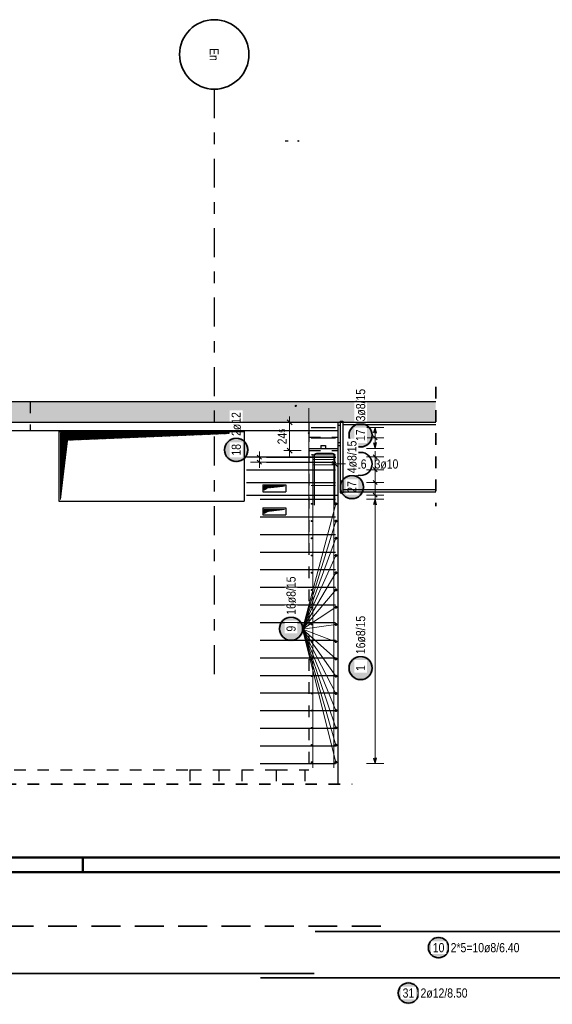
# Model space of a CAD drawing. Header units: millimetres. Extents: x -4.8 to 37.2, y -12 to 28.3.
# Tile 73 of 82: x 16.7 to 21.3, y 19.8 to 28.3. Entities that reach past the tile are written whole.
import ezdxf
from ezdxf.enums import TextEntityAlignment as Align

# ---------------------------------------------------------------- set-up
doc = ezdxf.new("R2010")
doc.units = ezdxf.units.MM
doc.linetypes.add('DASHDOTX2', pattern=[2, 1, -0.5, 0, -0.5])
doc.linetypes.add('HIDDEN', pattern=[0.375, 0.25, -0.125])
doc.layers.add('Achsen', color=7, linetype='Continuous', lineweight=20)
doc.layers.add('nplo Bewehrung', color=7, linetype='Continuous', lineweight=20)
doc.styles.add('Arial Narrow', font='ARIALN.TTF')
doc.dimstyles.new('Arch_Strakon_dimstyle', dxfattribs={"dimtxt": 5.625, "dimasz": 1, "dimexe": 1.25, "dimexo": 0.0625, "dimgap": 1, "dimtad": 0, "dimzin": 12, "dimdsep": 46, "dimtxsty": 'Arial Narrow', "dimblk": 'Arrowhead_Tick', "dimsah": 1, "dimcen": 0, "dimse1": 1, "dimse2": 1, "dimclrd": 6, "dimclrt": 3, "dimazin": 0, "dimtfac": 1, "dimtdec": 4, "dimtmove": 0, "dimatfit": 3, "dimldrblk": 'NONE', "dimfxl": 1, "dimtvp": 1, "dimtolj": 1, "dimtzin": 0, "dimlwd": 13, "dimarcsym": 2})
pattern_1 = [(45, (0, 0), (-0.00183847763, 0.00183847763), [])]

# ---------------------------------------------------------------- blocks, each defined once
blk = doc.blocks.new('Arrowhead_Tick')
at = {"color": 0, "linetype": 'Continuous', "lineweight": -2}
for p, q in [((0, 10), (0, -5)), ((-1, 0), (0, 0)), ((5, 0), (0, 0))]:
    blk.add_line(p, q, dxfattribs=at)
at = {"color": 2, "linetype": 'Continuous', "lineweight": 35}
blk.add_line((2.21, 2.21), (-2.21, -2.21), dxfattribs=at)
blk = doc.blocks.new('*D11')
at = {"color": 6, "linetype": 'Continuous', "lineweight": 13}
blk.add_line((19.0367, 24.5493), (19.0367, 24.7743), dxfattribs=at)
at = {"layer": 'Defpoints', "color": 0}
for p in [(19.0367, 24.7843), (20.2988, 24.7843), (19.2026, 24.5393)]:
    blk.add_point(p, dxfattribs=at)
at = {"color": 6, "lineweight": 13, "xscale": 0.01, "yscale": 0.01, "zscale": 0.01}
for p, rotation in [((19.0367, 24.7843), 90), ((19.0367, 24.5393), 270)]:
    blk.add_blockref('Arrowhead_Tick', p, dxfattribs=dict(at, rotation=rotation))
at = {"color": 2, "lineweight": -2, "insert": (18.9722, 24.6618), "char_height": 0.07875, "attachment_point": 5, "rotation": 90, "style": 'Arial Narrow'}
blk.add_mtext('\\A1;24{\\A1;\\H.6x;\\S5;}', dxfattribs=at)
blk = doc.blocks.new('_None')

msp = doc.modelspace()

# ---------------------------------------------------------------- hatches: boundary and pattern name
at = {"lineweight": 13, "true_color": 0xd7ffd7}
msp.add_hatch(color=254, dxfattribs=at).paths.add_polyline_path([(10.177676, 24.784258), (20.298838, 24.784258), (20.298838, 24.964258), (9.925312, 24.964258), (9.925312, 24.714258), (10.177676, 24.714258)])
at = {"lineweight": 25, "true_color": 0xffffff}
for points in [[(19.76, 24.671571), (19.759933, 24.67541), (19.759732, 24.679244), (19.759397, 24.683069), (19.758929, 24.68688), (19.758329, 24.690672), (19.757596, 24.694441), (19.756733, 24.698182), (19.755739, 24.701891), (19.754616, 24.705562), (19.753366, 24.709193), (19.75199, 24.712777), (19.75049, 24.716312), (19.748867, 24.719791), (19.747124, 24.723212), (19.745263, 24.726571), (19.743285, 24.729862), (19.741194, 24.733082), (19.738992, 24.736227), (19.736681, 24.739293), (19.734265, 24.742277), (19.731746, 24.745175), (19.729127, 24.747983), (19.726412, 24.750698), (19.723604, 24.753317), (19.720707, 24.755835), (19.717723, 24.758252), (19.714656, 24.760562), (19.711511, 24.762765), (19.708291, 24.764856), (19.705, 24.766833), (19.701642, 24.768695), (19.698221, 24.770438), (19.694741, 24.772061), (19.691207, 24.773561), (19.687622, 24.774937), (19.683992, 24.776187), (19.68032, 24.777309), (19.676611, 24.778303), (19.67287, 24.779167), (19.669101, 24.779899), (19.665309, 24.7805), (19.661498, 24.780968), (19.657673, 24.781303), (19.653839, 24.781504), (19.65, 24.781571), (19.646161, 24.781504), (19.642327, 24.781303), (19.638502, 24.780968), (19.634691, 24.7805), (19.630899, 24.779899), (19.62713, 24.779167), (19.623389, 24.778303), (19.61968, 24.777309), (19.616008, 24.776187), (19.612378, 24.774937), (19.608793, 24.773561), (19.605259, 24.772061), (19.601779, 24.770438), (19.598358, 24.768695), (19.595, 24.766833), (19.591709, 24.764856), (19.588489, 24.762765), (19.585344, 24.760562), (19.582277, 24.758252), (19.579293, 24.755835), (19.576396, 24.753317), (19.573588, 24.750698), (19.570873, 24.747983), (19.568254, 24.745175), (19.565735, 24.742277), (19.563319, 24.739293), (19.561008, 24.736227), (19.558806, 24.733082), (19.556715, 24.729862), (19.554737, 24.726571), (19.552876, 24.723212), (19.551133, 24.719791), (19.54951, 24.716312), (19.54801, 24.712777), (19.546634, 24.709193), (19.545384, 24.705562), (19.544261, 24.701891), (19.543267, 24.698182), (19.542404, 24.694441), (19.541671, 24.690672), (19.541071, 24.68688), (19.540603, 24.683069), (19.540268, 24.679244), (19.540067, 24.67541), (19.54, 24.671571), (19.540067, 24.667732), (19.540268, 24.663897), (19.540603, 24.660072), (19.541071, 24.656262), (19.541671, 24.652469), (19.542404, 24.6487), (19.543267, 24.644959), (19.544261, 24.64125), (19.545384, 24.637579), (19.546634, 24.633948), (19.54801, 24.630364), (19.54951, 24.62683), (19.551133, 24.62335), (19.552876, 24.619929), (19.554737, 24.616571), (19.556715, 24.613279), (19.558806, 24.610059), (19.561008, 24.606914), (19.563319, 24.603848), (19.565735, 24.600864), (19.568254, 24.597966), (19.570873, 24.595158), (19.573588, 24.592443), (19.576396, 24.589825), (19.579293, 24.587306), (19.582277, 24.584889), (19.585344, 24.582579), (19.588489, 24.580376), (19.591709, 24.578285), (19.595, 24.576308), (19.598358, 24.574446), (19.601779, 24.572703), (19.605259, 24.571081), (19.608793, 24.56958), (19.612378, 24.568204), (19.616008, 24.566954), (19.61968, 24.565832), (19.623389, 24.564838), (19.62713, 24.563974), (19.630899, 24.563242), (19.634691, 24.562641), (19.638502, 24.562173), (19.642327, 24.561839), (19.646161, 24.561638), (19.65, 24.561571), (19.653839, 24.561638), (19.657673, 24.561839), (19.661498, 24.562173), (19.665309, 24.562641), (19.669101, 24.563242), (19.67287, 24.563974), (19.676611, 24.564838), (19.68032, 24.565832), (19.683992, 24.566954), (19.687622, 24.568204), (19.691207, 24.56958), (19.694741, 24.571081), (19.698221, 24.572703), (19.701642, 24.574446), (19.705, 24.576308), (19.708291, 24.578285), (19.711511, 24.580376), (19.714656, 24.582579), (19.717723, 24.584889), (19.720707, 24.587306), (19.723604, 24.589825), (19.726412, 24.592443), (19.729127, 24.595158), (19.731746, 24.597966), (19.734265, 24.600864), (19.736681, 24.603848), (19.738992, 24.606914), (19.741194, 24.610059), (19.743285, 24.613279), (19.745263, 24.616571), (19.747124, 24.619929), (19.748867, 24.62335), (19.75049, 24.62683), (19.75199, 24.630364), (19.753366, 24.633948), (19.754616, 24.637579), (19.755739, 24.64125), (19.756733, 24.644959), (19.757596, 24.6487), (19.758329, 24.652469), (19.758929, 24.656262), (19.759397, 24.660072), (19.759732, 24.663897)], [(18.685, 24.545925), (18.684933, 24.549764), (18.684732, 24.553598), (18.684397, 24.557423), (18.683929, 24.561234), (18.683329, 24.565026), (18.682596, 24.568795), (18.681733, 24.572536), (18.680739, 24.576245), (18.679616, 24.579916), (18.678366, 24.583547), (18.67699, 24.587131), (18.67549, 24.590666), (18.673867, 24.594145), (18.672124, 24.597566), (18.670263, 24.600925), (18.668285, 24.604216), (18.666194, 24.607436), (18.663992, 24.610581), (18.661681, 24.613647), (18.659265, 24.616631), (18.656746, 24.619529), (18.654127, 24.622337), (18.651412, 24.625052), (18.648604, 24.627671), (18.645707, 24.63019), (18.642723, 24.632606), (18.639656, 24.634916), (18.636511, 24.637119), (18.633291, 24.63921), (18.63, 24.641187), (18.626642, 24.643049), (18.623221, 24.644792), (18.619741, 24.646415), (18.616207, 24.647915), (18.612622, 24.649291), (18.608992, 24.650541), (18.60532, 24.651663), (18.601611, 24.652657), (18.59787, 24.653521), (18.594101, 24.654253), (18.590309, 24.654854), (18.586498, 24.655322), (18.582673, 24.655657), (18.578839, 24.655858), (18.575, 24.655925), (18.571161, 24.655858), (18.567327, 24.655657), (18.563502, 24.655322), (18.559691, 24.654854), (18.555899, 24.654253), (18.55213, 24.653521), (18.548389, 24.652657), (18.54468, 24.651663), (18.541008, 24.650541), (18.537378, 24.649291), (18.533793, 24.647915), (18.530259, 24.646415), (18.526779, 24.644792), (18.523358, 24.643049), (18.52, 24.641187), (18.516709, 24.63921), (18.513489, 24.637119), (18.510344, 24.634916), (18.507277, 24.632606), (18.504293, 24.63019), (18.501396, 24.627671), (18.498588, 24.625052), (18.495873, 24.622337), (18.493254, 24.619529), (18.490735, 24.616631), (18.488319, 24.613647), (18.486008, 24.610581), (18.483806, 24.607436), (18.481715, 24.604216), (18.479737, 24.600925), (18.477876, 24.597566), (18.476133, 24.594145), (18.47451, 24.590666), (18.47301, 24.587131), (18.471634, 24.583547), (18.470384, 24.579916), (18.469261, 24.576245), (18.468267, 24.572536), (18.467404, 24.568795), (18.466671, 24.565026), (18.466071, 24.561234), (18.465603, 24.557423), (18.465268, 24.553598), (18.465067, 24.549764), (18.465, 24.545925), (18.465067, 24.542086), (18.465268, 24.538251), (18.465603, 24.534426), (18.466071, 24.530616), (18.466671, 24.526823), (18.467404, 24.523054), (18.468267, 24.519313), (18.469261, 24.515605), (18.470384, 24.511933), (18.471634, 24.508302), (18.47301, 24.504718), (18.47451, 24.501184), (18.476133, 24.497704), (18.477876, 24.494283), (18.479737, 24.490925), (18.481715, 24.487634), (18.483806, 24.484413), (18.486008, 24.481268), (18.488319, 24.478202), (18.490735, 24.475218), (18.493254, 24.47232), (18.495873, 24.469512), (18.498588, 24.466797), (18.501396, 24.464179), (18.504293, 24.46166), (18.507277, 24.459243), (18.510344, 24.456933), (18.513489, 24.45473), (18.516709, 24.452639), (18.52, 24.450662), (18.523358, 24.4488), (18.526779, 24.447057), (18.530259, 24.445435), (18.533793, 24.443934), (18.537378, 24.442558), (18.541008, 24.441308), (18.54468, 24.440186), (18.548389, 24.439192), (18.55213, 24.438328), (18.555899, 24.437596), (18.559691, 24.436995), (18.563502, 24.436527), (18.567327, 24.436193), (18.571161, 24.435992), (18.575, 24.435925), (18.578839, 24.435992), (18.582673, 24.436193), (18.586498, 24.436527), (18.590309, 24.436995), (18.594101, 24.437596), (18.59787, 24.438328), (18.601611, 24.439192), (18.60532, 24.440186), (18.608992, 24.441308), (18.612622, 24.442558), (18.616207, 24.443934), (18.619741, 24.445435), (18.623221, 24.447057), (18.626642, 24.4488), (18.63, 24.450662), (18.633291, 24.452639), (18.636511, 24.45473), (18.639656, 24.456933), (18.642723, 24.459243), (18.645707, 24.46166), (18.648604, 24.464179), (18.651412, 24.466797), (18.654127, 24.469512), (18.656746, 24.47232), (18.659265, 24.475218), (18.661681, 24.478202), (18.663992, 24.481268), (18.666194, 24.484413), (18.668285, 24.487634), (18.670263, 24.490925), (18.672124, 24.494283), (18.673867, 24.497704), (18.67549, 24.501184), (18.67699, 24.504718), (18.678366, 24.508302), (18.679616, 24.511933), (18.680739, 24.515605), (18.681733, 24.519313), (18.682596, 24.523054), (18.683329, 24.526823), (18.683929, 24.530616), (18.684397, 24.534426), (18.684732, 24.538251)], [(19.685, 24.224694), (19.684933, 24.228533), (19.684732, 24.232367), (19.684397, 24.236192), (19.683929, 24.240003), (19.683329, 24.243795), (19.682596, 24.247564), (19.681733, 24.251305), (19.680739, 24.255014), (19.679616, 24.258686), (19.678366, 24.262316), (19.67699, 24.2659), (19.67549, 24.269435), (19.673867, 24.272915), (19.672124, 24.276336), (19.670263, 24.279694), (19.668285, 24.282985), (19.666194, 24.286205), (19.663992, 24.28935), (19.661681, 24.292417), (19.659265, 24.2954), (19.656746, 24.298298), (19.654127, 24.301106), (19.651412, 24.303821), (19.648604, 24.30644), (19.645707, 24.308959), (19.642723, 24.311375), (19.639656, 24.313686), (19.636511, 24.315888), (19.633291, 24.317979), (19.63, 24.319957), (19.626642, 24.321818), (19.623221, 24.323561), (19.619741, 24.325184), (19.616207, 24.326684), (19.612622, 24.32806), (19.608992, 24.32931), (19.60532, 24.330433), (19.601611, 24.331426), (19.59787, 24.33229), (19.594101, 24.333023), (19.590309, 24.333623), (19.586498, 24.334091), (19.582673, 24.334426), (19.578839, 24.334627), (19.575, 24.334694), (19.571161, 24.334627), (19.567327, 24.334426), (19.563502, 24.334091), (19.559691, 24.333623), (19.555899, 24.333023), (19.55213, 24.33229), (19.548389, 24.331426), (19.54468, 24.330433), (19.541008, 24.32931), (19.537378, 24.32806), (19.533793, 24.326684), (19.530259, 24.325184), (19.526779, 24.323561), (19.523358, 24.321818), (19.52, 24.319957), (19.516709, 24.317979), (19.513489, 24.315888), (19.510344, 24.313686), (19.507277, 24.311375), (19.504293, 24.308959), (19.501396, 24.30644), (19.498588, 24.303821), (19.495873, 24.301106), (19.493254, 24.298298), (19.490735, 24.2954), (19.488319, 24.292417), (19.486008, 24.28935), (19.483806, 24.286205), (19.481715, 24.282985), (19.479737, 24.279694), (19.477876, 24.276336), (19.476133, 24.272915), (19.47451, 24.269435), (19.47301, 24.2659), (19.471634, 24.262316), (19.470384, 24.258686), (19.469261, 24.255014), (19.468267, 24.251305), (19.467404, 24.247564), (19.466671, 24.243795), (19.466071, 24.240003), (19.465603, 24.236192), (19.465268, 24.232367), (19.465067, 24.228533), (19.465, 24.224694), (19.465067, 24.220855), (19.465268, 24.217021), (19.465603, 24.213196), (19.466071, 24.209385), (19.466671, 24.205592), (19.467404, 24.201823), (19.468267, 24.198082), (19.469261, 24.194374), (19.470384, 24.190702), (19.471634, 24.187072), (19.47301, 24.183487), (19.47451, 24.179953), (19.476133, 24.176473), (19.477876, 24.173052), (19.479737, 24.169694), (19.481715, 24.166403), (19.483806, 24.163183), (19.486008, 24.160037), (19.488319, 24.156971), (19.490735, 24.153987), (19.493254, 24.151089), (19.495873, 24.148281), (19.498588, 24.145566), (19.501396, 24.142948), (19.504293, 24.140429), (19.507277, 24.138013), (19.510344, 24.135702), (19.513489, 24.1335), (19.516709, 24.131408), (19.52, 24.129431), (19.523358, 24.12757), (19.526779, 24.125826), (19.530259, 24.124204), (19.533793, 24.122704), (19.537378, 24.121328), (19.541008, 24.120078), (19.54468, 24.118955), (19.548389, 24.117961), (19.55213, 24.117098), (19.555899, 24.116365), (19.559691, 24.115764), (19.563502, 24.115296), (19.567327, 24.114962), (19.571161, 24.114761), (19.575, 24.114694), (19.578839, 24.114761), (19.582673, 24.114962), (19.586498, 24.115296), (19.590309, 24.115764), (19.594101, 24.116365), (19.59787, 24.117098), (19.601611, 24.117961), (19.60532, 24.118955), (19.608992, 24.120078), (19.612622, 24.121328), (19.616207, 24.122704), (19.619741, 24.124204), (19.623221, 24.125826), (19.626642, 24.12757), (19.63, 24.129431), (19.633291, 24.131408), (19.636511, 24.1335), (19.639656, 24.135702), (19.642723, 24.138013), (19.645707, 24.140429), (19.648604, 24.142948), (19.651412, 24.145566), (19.654127, 24.148281), (19.656746, 24.151089), (19.659265, 24.153987), (19.661681, 24.156971), (19.663992, 24.160037), (19.666194, 24.163183), (19.668285, 24.166403), (19.670263, 24.169694), (19.672124, 24.173052), (19.673867, 24.176473), (19.67549, 24.179953), (19.67699, 24.183487), (19.678366, 24.187072), (19.679616, 24.190702), (19.680739, 24.194374), (19.681733, 24.198082), (19.682596, 24.201823), (19.683329, 24.205592), (19.683929, 24.209385), (19.684397, 24.213196), (19.684732, 24.217021)], [(19.76, 22.662068), (19.759933, 22.665907), (19.759732, 22.669741), (19.759397, 22.673566), (19.758929, 22.677377), (19.758329, 22.681169), (19.757596, 22.684938), (19.756733, 22.688679), (19.755739, 22.692388), (19.754616, 22.69606), (19.753366, 22.69969), (19.75199, 22.703275), (19.75049, 22.706809), (19.748867, 22.710289), (19.747124, 22.71371), (19.745263, 22.717068), (19.743285, 22.720359), (19.741194, 22.723579), (19.738992, 22.726724), (19.736681, 22.729791), (19.734265, 22.732774), (19.731746, 22.735672), (19.729127, 22.73848), (19.726412, 22.741195), (19.723604, 22.743814), (19.720707, 22.746333), (19.717723, 22.748749), (19.714656, 22.75106), (19.711511, 22.753262), (19.708291, 22.755353), (19.705, 22.757331), (19.701642, 22.759192), (19.698221, 22.760935), (19.694741, 22.762558), (19.691207, 22.764058), (19.687622, 22.765434), (19.683992, 22.766684), (19.68032, 22.767807), (19.676611, 22.7688), (19.67287, 22.769664), (19.669101, 22.770397), (19.665309, 22.770997), (19.661498, 22.771465), (19.657673, 22.7718), (19.653839, 22.772001), (19.65, 22.772068), (19.646161, 22.772001), (19.642327, 22.7718), (19.638502, 22.771465), (19.634691, 22.770997), (19.630899, 22.770397), (19.62713, 22.769664), (19.623389, 22.7688), (19.61968, 22.767807), (19.616008, 22.766684), (19.612378, 22.765434), (19.608793, 22.764058), (19.605259, 22.762558), (19.601779, 22.760935), (19.598358, 22.759192), (19.595, 22.757331), (19.591709, 22.755353), (19.588489, 22.753262), (19.585344, 22.75106), (19.582277, 22.748749), (19.579293, 22.746333), (19.576396, 22.743814), (19.573588, 22.741195), (19.570873, 22.73848), (19.568254, 22.735672), (19.565735, 22.732774), (19.563319, 22.729791), (19.561008, 22.726724), (19.558806, 22.723579), (19.556715, 22.720359), (19.554737, 22.717068), (19.552876, 22.71371), (19.551133, 22.710289), (19.54951, 22.706809), (19.54801, 22.703275), (19.546634, 22.69969), (19.545384, 22.69606), (19.544261, 22.692388), (19.543267, 22.688679), (19.542404, 22.684938), (19.541671, 22.681169), (19.541071, 22.677377), (19.540603, 22.673566), (19.540268, 22.669741), (19.540067, 22.665907), (19.54, 22.662068), (19.540067, 22.658229), (19.540268, 22.654395), (19.540603, 22.65057), (19.541071, 22.646759), (19.541671, 22.642966), (19.542404, 22.639197), (19.543267, 22.635456), (19.544261, 22.631748), (19.545384, 22.628076), (19.546634, 22.624446), (19.54801, 22.620861), (19.54951, 22.617327), (19.551133, 22.613847), (19.552876, 22.610426), (19.554737, 22.607068), (19.556715, 22.603777), (19.558806, 22.600557), (19.561008, 22.597411), (19.563319, 22.594345), (19.565735, 22.591361), (19.568254, 22.588463), (19.570873, 22.585655), (19.573588, 22.58294), (19.576396, 22.580322), (19.579293, 22.577803), (19.582277, 22.575387), (19.585344, 22.573076), (19.588489, 22.570874), (19.591709, 22.568782), (19.595, 22.566805), (19.598358, 22.564944), (19.601779, 22.5632), (19.605259, 22.561578), (19.608793, 22.560078), (19.612378, 22.558702), (19.616008, 22.557452), (19.61968, 22.556329), (19.623389, 22.555335), (19.62713, 22.554472), (19.630899, 22.553739), (19.634691, 22.553138), (19.638502, 22.55267), (19.642327, 22.552336), (19.646161, 22.552135), (19.65, 22.552068), (19.653839, 22.552135), (19.657673, 22.552336), (19.661498, 22.55267), (19.665309, 22.553138), (19.669101, 22.553739), (19.67287, 22.554472), (19.676611, 22.555335), (19.68032, 22.556329), (19.683992, 22.557452), (19.687622, 22.558702), (19.691207, 22.560078), (19.694741, 22.561578), (19.698221, 22.5632), (19.701642, 22.564944), (19.705, 22.566805), (19.708291, 22.568782), (19.711511, 22.570874), (19.714656, 22.573076), (19.717723, 22.575387), (19.720707, 22.577803), (19.723604, 22.580322), (19.726412, 22.58294), (19.729127, 22.585655), (19.731746, 22.588463), (19.734265, 22.591361), (19.736681, 22.594345), (19.738992, 22.597411), (19.741194, 22.600557), (19.743285, 22.603777), (19.745263, 22.607068), (19.747124, 22.610426), (19.748867, 22.613847), (19.75049, 22.617327), (19.75199, 22.620861), (19.753366, 22.624446), (19.754616, 22.628076), (19.755739, 22.631748), (19.756733, 22.635456), (19.757596, 22.639197), (19.758329, 22.642966), (19.758929, 22.646759), (19.759397, 22.65057), (19.759732, 22.654395)], [(20.420737, 20.247751), (20.420677, 20.251154), (20.420499, 20.254552), (20.420202, 20.257943), (20.419788, 20.261321), (20.419255, 20.264682), (20.418606, 20.268023), (20.41784, 20.271339), (20.41696, 20.274626), (20.415965, 20.27788), (20.414857, 20.281098), (20.413637, 20.284275), (20.412307, 20.287408), (20.410869, 20.290492), (20.409324, 20.293525), (20.407674, 20.296501), (20.405921, 20.299418), (20.404068, 20.302272), (20.402116, 20.30506), (20.400068, 20.307778), (20.397926, 20.310423), (20.395693, 20.312991), (20.393372, 20.31548), (20.390966, 20.317887), (20.388477, 20.320208), (20.385908, 20.32244), (20.383264, 20.324582), (20.380546, 20.32663), (20.377758, 20.328582), (20.374904, 20.330436), (20.371987, 20.332189), (20.36901, 20.333839), (20.365978, 20.335384), (20.362893, 20.336822), (20.359761, 20.338152), (20.356583, 20.339371), (20.353366, 20.340479), (20.350111, 20.341474), (20.346824, 20.342355), (20.343508, 20.343121), (20.340167, 20.34377), (20.336806, 20.344302), (20.333428, 20.344717), (20.330038, 20.345014), (20.326639, 20.345192), (20.323237, 20.345251), (20.319834, 20.345192), (20.316435, 20.345014), (20.313045, 20.344717), (20.309667, 20.344302), (20.306306, 20.34377), (20.302965, 20.343121), (20.299649, 20.342355), (20.296362, 20.341474), (20.293107, 20.340479), (20.28989, 20.339371), (20.286712, 20.338152), (20.28358, 20.336822), (20.280495, 20.335384), (20.277463, 20.333839), (20.274487, 20.332189), (20.271569, 20.330436), (20.268715, 20.328582), (20.265927, 20.32663), (20.26321, 20.324582), (20.260565, 20.32244), (20.257996, 20.320208), (20.255507, 20.317887), (20.253101, 20.31548), (20.25078, 20.312991), (20.248547, 20.310423), (20.246405, 20.307778), (20.244357, 20.30506), (20.242405, 20.302272), (20.240552, 20.299418), (20.238799, 20.296501), (20.237149, 20.293525), (20.235604, 20.290492), (20.234166, 20.287408), (20.232836, 20.284275), (20.231616, 20.281098), (20.230509, 20.27788), (20.229514, 20.274626), (20.228633, 20.271339), (20.227867, 20.268023), (20.227218, 20.264682), (20.226685, 20.261321), (20.226271, 20.257943), (20.225974, 20.254552), (20.225796, 20.251154), (20.225737, 20.247751), (20.225796, 20.244348), (20.225974, 20.24095), (20.226271, 20.23756), (20.226685, 20.234182), (20.227218, 20.23082), (20.227867, 20.22748), (20.228633, 20.224164), (20.229514, 20.220876), (20.230509, 20.217622), (20.231616, 20.214404), (20.232836, 20.211227), (20.234166, 20.208094), (20.235604, 20.20501), (20.237149, 20.201978), (20.238799, 20.199001), (20.240552, 20.196084), (20.242405, 20.19323), (20.244357, 20.190442), (20.246405, 20.187724), (20.248547, 20.185079), (20.25078, 20.182511), (20.253101, 20.180022), (20.255507, 20.177616), (20.257996, 20.175295), (20.260565, 20.173062), (20.26321, 20.17092), (20.265927, 20.168872), (20.268715, 20.16692), (20.271569, 20.165066), (20.274487, 20.163314), (20.277463, 20.161664), (20.280495, 20.160119), (20.28358, 20.15868), (20.286712, 20.157351), (20.28989, 20.156131), (20.293107, 20.155023), (20.296362, 20.154028), (20.299649, 20.153147), (20.302965, 20.152382), (20.306306, 20.151732), (20.309667, 20.1512), (20.313045, 20.150785), (20.316435, 20.150489), (20.319834, 20.150311), (20.323237, 20.150251), (20.326639, 20.150311), (20.330038, 20.150489), (20.333428, 20.150785), (20.336806, 20.1512), (20.340167, 20.151732), (20.343508, 20.152382), (20.346824, 20.153147), (20.350111, 20.154028), (20.353366, 20.155023), (20.356583, 20.156131), (20.359761, 20.157351), (20.362893, 20.15868), (20.365978, 20.160119), (20.36901, 20.161664), (20.371987, 20.163314), (20.374904, 20.165066), (20.377758, 20.16692), (20.380546, 20.168872), (20.383264, 20.17092), (20.385908, 20.173062), (20.388477, 20.175295), (20.390966, 20.177616), (20.393372, 20.180022), (20.395693, 20.182511), (20.397926, 20.185079), (20.400068, 20.187724), (20.402116, 20.190442), (20.404068, 20.19323), (20.405921, 20.196084), (20.407674, 20.199001), (20.409324, 20.201978), (20.410869, 20.20501), (20.412307, 20.208094), (20.413637, 20.211227), (20.414857, 20.214404), (20.415965, 20.217622), (20.41696, 20.220876), (20.41784, 20.224164), (20.418606, 20.22748), (20.419255, 20.23082), (20.419788, 20.234182), (20.420202, 20.23756), (20.420499, 20.24095)], [(20.160296, 19.856124), (20.160237, 19.859527), (20.160059, 19.862926), (20.159762, 19.866316), (20.159347, 19.869694), (20.158815, 19.873055), (20.158166, 19.876396), (20.1574, 19.879712), (20.156519, 19.882999), (20.155524, 19.886254), (20.154416, 19.889471), (20.153197, 19.892648), (20.151867, 19.895781), (20.150429, 19.898866), (20.148884, 19.901898), (20.147234, 19.904874), (20.145481, 19.907791), (20.143627, 19.910646), (20.141675, 19.913433), (20.139627, 19.916151), (20.137486, 19.918796), (20.135253, 19.921365), (20.132932, 19.923854), (20.130525, 19.92626), (20.128037, 19.928581), (20.125468, 19.930814), (20.122823, 19.932955), (20.120105, 19.935004), (20.117318, 19.936956), (20.114463, 19.938809), (20.111546, 19.940562), (20.10857, 19.942212), (20.105537, 19.943757), (20.102453, 19.945195), (20.09932, 19.946525), (20.096143, 19.947744), (20.092925, 19.948852), (20.089671, 19.949847), (20.086384, 19.950728), (20.083068, 19.951494), (20.079727, 19.952143), (20.076366, 19.952675), (20.072988, 19.95309), (20.069598, 19.953387), (20.066199, 19.953565), (20.062796, 19.953624), (20.059394, 19.953565), (20.055995, 19.953387), (20.052605, 19.95309), (20.049227, 19.952675), (20.045866, 19.952143), (20.042525, 19.951494), (20.039209, 19.950728), (20.035922, 19.949847), (20.032667, 19.948852), (20.029449, 19.947744), (20.026272, 19.946525), (20.023139, 19.945195), (20.020055, 19.943757), (20.017023, 19.942212), (20.014046, 19.940562), (20.011129, 19.938809), (20.008275, 19.936956), (20.005487, 19.935004), (20.002769, 19.932955), (20.000125, 19.930814), (19.997556, 19.928581), (19.995067, 19.92626), (19.992661, 19.923854), (19.99034, 19.921365), (19.988107, 19.918796), (19.985965, 19.916151), (19.983917, 19.913433), (19.981965, 19.910646), (19.980112, 19.907791), (19.978359, 19.904874), (19.976709, 19.901898), (19.975164, 19.898866), (19.973726, 19.895781), (19.972396, 19.892648), (19.971176, 19.889471), (19.970068, 19.886254), (19.969073, 19.882999), (19.968192, 19.879712), (19.967427, 19.876396), (19.966778, 19.873055), (19.966245, 19.869694), (19.96583, 19.866316), (19.965534, 19.862926), (19.965356, 19.859527), (19.965296, 19.856124), (19.965356, 19.852722), (19.965534, 19.849323), (19.96583, 19.845933), (19.966245, 19.842555), (19.966778, 19.839194), (19.967427, 19.835853), (19.968192, 19.832537), (19.969073, 19.82925), (19.970068, 19.825995), (19.971176, 19.822777), (19.972396, 19.8196), (19.973726, 19.816468), (19.975164, 19.813383), (19.976709, 19.810351), (19.978359, 19.807374), (19.980112, 19.804457), (19.981965, 19.801603), (19.983917, 19.798815), (19.985965, 19.796097), (19.988107, 19.793453), (19.99034, 19.790884), (19.992661, 19.788395), (19.995067, 19.785989), (19.997556, 19.783668), (20.000125, 19.781435), (20.002769, 19.779293), (20.005487, 19.777245), (20.008275, 19.775293), (20.011129, 19.77344), (20.014046, 19.771687), (20.017023, 19.770037), (20.020055, 19.768492), (20.023139, 19.767054), (20.026272, 19.765724), (20.029449, 19.764504), (20.032667, 19.763396), (20.035922, 19.762401), (20.039209, 19.761521), (20.042525, 19.760755), (20.045866, 19.760106), (20.049227, 19.759573), (20.052605, 19.759158), (20.055995, 19.758862), (20.059394, 19.758684), (20.062796, 19.758624), (20.066199, 19.758684), (20.069598, 19.758862), (20.072988, 19.759158), (20.076366, 19.759573), (20.079727, 19.760106), (20.083068, 19.760755), (20.086384, 19.761521), (20.089671, 19.762401), (20.092925, 19.763396), (20.096143, 19.764504), (20.09932, 19.765724), (20.102453, 19.767054), (20.105537, 19.768492), (20.10857, 19.770037), (20.111546, 19.771687), (20.114463, 19.77344), (20.117318, 19.775293), (20.120105, 19.777245), (20.122823, 19.779293), (20.125468, 19.781435), (20.128037, 19.783668), (20.130525, 19.785989), (20.132932, 19.788395), (20.135253, 19.790884), (20.137486, 19.793453), (20.139627, 19.796097), (20.141675, 19.798815), (20.143627, 19.801603), (20.145481, 19.804457), (20.147234, 19.807374), (20.148884, 19.810351), (20.150429, 19.813383), (20.151867, 19.816468), (20.153197, 19.8196), (20.154416, 19.822777), (20.155524, 19.825995), (20.156519, 19.82925), (20.1574, 19.832537), (20.158166, 19.835853), (20.158815, 19.839194), (20.159347, 19.842555), (20.159762, 19.845933), (20.160059, 19.849323)]]:
    msp.add_hatch(color=7, dxfattribs=at).paths.add_polyline_path(points)
at = {"lineweight": 13}
h = msp.add_hatch(dxfattribs=at)
h.set_pattern_fill('Mau', color=6, scale=0.01, angle=45, style=0, pattern_type=2)
h.set_pattern_definition(pattern_1)
h.paths.add_polyline_path([(17.055422, 24.116758), (17.117922, 24.629258), (18.630422, 24.691758), (17.055422, 24.691758)])
h = msp.add_hatch(dxfattribs=at)
h.set_pattern_fill('Mau', color=6, scale=0.01, angle=45, style=0, pattern_type=2)
h.set_pattern_definition(pattern_1)
h.paths.add_polyline_path([(18.817524, 24.196758), (18.846124, 24.21717), (18.992524, 24.231758), (18.817524, 24.231758)])
h = msp.add_hatch(dxfattribs=at)
h.set_pattern_fill('Mau', color=6, scale=0.01, angle=45, style=0, pattern_type=2)
h.set_pattern_definition(pattern_1)
h.paths.add_polyline_path([(18.817524, 23.996758), (18.846124, 24.014331), (18.992524, 24.031758), (18.817524, 24.031758)])
at = {"lineweight": 50, "true_color": 0xffffff}
msp.add_hatch(color=7, dxfattribs=at).paths.add_polyline_path([(19.159047, 23.001672), (19.15898, 23.005511), (19.158779, 23.009346), (19.158444, 23.013171), (19.157976, 23.016982), (19.157376, 23.020774), (19.156643, 23.024543), (19.155779, 23.028284), (19.154786, 23.031993), (19.153663, 23.035664), (19.152413, 23.039295), (19.151037, 23.042879), (19.149537, 23.046414), (19.147914, 23.049893), (19.146171, 23.053314), (19.14431, 23.056672), (19.142332, 23.059964), (19.140241, 23.063184), (19.138039, 23.066329), (19.135728, 23.069395), (19.133312, 23.072379), (19.130793, 23.075277), (19.128174, 23.078085), (19.125459, 23.0808), (19.122651, 23.083418), (19.119754, 23.085937), (19.11677, 23.088354), (19.113703, 23.090664), (19.110558, 23.092867), (19.107338, 23.094958), (19.104047, 23.096935), (19.100689, 23.098797), (19.097268, 23.10054), (19.093788, 23.102162), (19.090254, 23.103663), (19.086669, 23.105039), (19.083039, 23.106289), (19.079367, 23.107411), (19.075658, 23.108405), (19.071917, 23.109269), (19.068148, 23.110001), (19.064356, 23.110602), (19.060545, 23.11107), (19.05672, 23.111405), (19.052886, 23.111605), (19.049047, 23.111672), (19.045208, 23.111605), (19.041374, 23.111405), (19.037549, 23.11107), (19.033738, 23.110602), (19.029946, 23.110001), (19.026177, 23.109269), (19.022435, 23.108405), (19.018727, 23.107411), (19.015055, 23.106289), (19.011425, 23.105039), (19.00784, 23.103663), (19.004306, 23.102162), (19.000826, 23.10054), (18.997405, 23.098797), (18.994047, 23.096935), (18.990756, 23.094958), (18.987536, 23.092867), (18.984391, 23.090664), (18.981324, 23.088354), (18.97834, 23.085937), (18.975443, 23.083418), (18.972634, 23.0808), (18.96992, 23.078085), (18.967301, 23.075277), (18.964782, 23.072379), (18.962366, 23.069395), (18.960055, 23.066329), (18.957853, 23.063184), (18.955762, 23.059964), (18.953784, 23.056672), (18.951923, 23.053314), (18.95018, 23.049893), (18.948557, 23.046414), (18.947057, 23.042879), (18.945681, 23.039295), (18.944431, 23.035664), (18.943308, 23.031993), (18.942314, 23.028284), (18.941451, 23.024543), (18.940718, 23.020774), (18.940117, 23.016982), (18.939649, 23.013171), (18.939315, 23.009346), (18.939114, 23.005511), (18.939047, 23.001672), (18.939114, 22.997834), (18.939315, 22.993999), (18.939649, 22.990174), (18.940117, 22.986363), (18.940718, 22.982571), (18.941451, 22.978802), (18.942314, 22.975061), (18.943308, 22.971352), (18.944431, 22.967681), (18.945681, 22.96405), (18.947057, 22.960466), (18.948557, 22.956931), (18.95018, 22.953452), (18.951923, 22.950031), (18.953784, 22.946672), (18.955762, 22.943381), (18.957853, 22.940161), (18.960055, 22.937016), (18.962366, 22.93395), (18.964782, 22.930966), (18.967301, 22.928068), (18.96992, 22.92526), (18.972634, 22.922545), (18.975443, 22.919927), (18.97834, 22.917408), (18.981324, 22.914991), (18.984391, 22.912681), (18.987536, 22.910478), (18.990756, 22.908387), (18.994047, 22.90641), (18.997405, 22.904548), (19.000826, 22.902805), (19.004306, 22.901182), (19.00784, 22.899682), (19.011425, 22.898306), (19.015055, 22.897056), (19.018727, 22.895934), (19.022435, 22.89494), (19.026177, 22.894076), (19.029946, 22.893344), (19.033738, 22.892743), (19.037549, 22.892275), (19.041374, 22.89194), (19.045208, 22.89174), (19.049047, 22.891672), (19.052886, 22.89174), (19.05672, 22.89194), (19.060545, 22.892275), (19.064356, 22.892743), (19.068148, 22.893344), (19.071917, 22.894076), (19.075658, 22.89494), (19.079367, 22.895934), (19.083039, 22.897056), (19.086669, 22.898306), (19.090254, 22.899682), (19.093788, 22.901182), (19.097268, 22.902805), (19.100689, 22.904548), (19.104047, 22.90641), (19.107338, 22.908387), (19.110558, 22.910478), (19.113703, 22.912681), (19.11677, 22.914991), (19.119754, 22.917408), (19.122651, 22.919927), (19.125459, 22.922545), (19.128174, 22.92526), (19.130793, 22.928068), (19.133312, 22.930966), (19.135728, 22.93395), (19.138039, 22.937016), (19.140241, 22.940161), (19.142332, 22.943381), (19.14431, 22.946672), (19.146171, 22.950031), (19.147914, 22.953452), (19.149537, 22.956931), (19.151037, 22.960466), (19.152413, 22.96405), (19.153663, 22.967681), (19.154786, 22.971352), (19.155779, 22.975061), (19.156643, 22.978802), (19.157376, 22.982571), (19.157976, 22.986363), (19.158444, 22.990174), (19.158779, 22.993999)])

# ---------------------------------------------------------------- linework, layer by layer
at = {"color": 1, "linetype": 'DASHDOTX2', "lineweight": 70, "ltscale": 0.25}
msp.add_line((19.010033, 27.21625), (19.010033, 27.208635), dxfattribs=at)
at = {"color": 2, "linetype": 'Continuous', "lineweight": 35}
for p, q in [((19.110033, 27.21625), (19.110033, 27.208635)), ((19.110033, 27.21625), (19.117647, 27.208635)), ((25.657631, 20.386224), (19.257631, 20.386224)), ((12.747617, 20.024685), (19.247617, 20.024685)), ((18.785814, 19.985832), (27.285814, 19.985832))]:
    msp.add_line(p, q, dxfattribs=at)
at = {"color": 2, "linetype": 'HIDDEN', "lineweight": 35, "ltscale": 0.25}
for p, q in [((20.298838, 25.089258), (20.298838, 24.059258)), ((9.372769, 21.659264), (19.577653, 21.659264))]:
    msp.add_line(p, q, dxfattribs=at)
at = {"color": 3, "linetype": 'HIDDEN', "lineweight": 25, "ltscale": 0.25}
for p, q in [((16.794979, 24.964258), (16.794979, 24.714258)), ((19.202552, 24.784258), (19.202552, 24.714258)), ((19.472552, 24.794258), (19.497552, 24.794258)), ((19.472552, 24.794258), (19.472552, 24.784258)), ((19.497552, 24.794258), (19.497552, 24.784258)), ((19.202552, 24.714258), (19.202552, 24.559258)), ((19.202552, 24.654258), (19.452552, 24.654258)), ((19.307552, 24.584258), (19.347552, 24.584258)), ((19.307552, 24.584258), (19.307552, 24.559258)), ((19.347552, 24.584258), (19.347552, 24.559258)), ((19.202552, 24.559258), (19.202552, 24.539258)), ((19.202552, 24.559258), (19.307552, 24.559258)), ((19.202552, 24.539258), (19.202552, 21.784258)), ((19.202552, 24.539258), (19.452552, 24.539258)), ((19.347552, 24.559258), (19.452552, 24.559258)), ((19.202552, 24.154258), (19.452552, 24.154258)), ((14.856645, 21.784264), (18.1741, 21.784264)), ((18.1741, 21.784264), (18.4241, 21.784264)), ((18.1741, 21.784264), (18.1741, 21.659264)), ((18.4241, 21.784264), (18.624101, 21.784264)), ((18.424101, 21.784264), (18.424101, 21.659264)), ((18.624101, 21.784264), (18.919056, 21.784264)), ((18.624101, 21.784264), (18.624101, 21.659264)), ((18.919056, 21.784264), (19.169056, 21.784264)), ((18.919056, 21.784264), (18.919056, 21.659264)), ((19.169056, 21.784264), (19.202552, 21.784264)), ((19.169056, 21.784264), (19.169056, 21.659264))]:
    msp.add_line(p, q, dxfattribs=at)
at = {"color": 3, "linetype": 'Continuous', "lineweight": 25}
for p, q in [((19.452552, 24.784258), (19.452552, 24.714258)), ((19.452552, 24.760258), (19.472552, 24.760258)), ((19.472552, 24.784258), (19.472552, 24.174258)), ((17.042922, 24.704258), (17.042922, 24.104258)), ((19.222552, 24.740258), (19.432552, 24.740258)), ((19.452552, 24.714258), (19.452552, 21.784258)), ((19.757322, 24.666936), (19.792678, 24.63158)), ((19.775, 24.740258), (19.761603, 24.690258)), ((19.788397, 24.690258), (19.775, 24.740258)), ((19.222552, 24.649258), (19.432552, 24.649258)), ((19.452552, 24.608258), (19.472552, 24.608258)), ((19.452552, 24.584258), (19.472552, 24.584258)), ((19.761603, 24.608258), (19.775, 24.558258)), ((19.775, 24.558258), (19.788397, 24.608258)), ((18.662922, 24.485258), (19.432552, 24.485258)), ((18.757322, 24.500936), (18.792678, 24.46558)), ((19.222552, 24.558258), (19.432552, 24.558258)), ((19.247552, 24.494258), (19.247552, 24.069258)), ((19.407552, 24.514258), (19.267552, 24.514258)), ((19.427552, 24.069258), (19.427552, 24.494258)), ((19.757322, 24.502936), (19.792678, 24.46758)), ((18.757322, 24.457942), (18.792678, 24.422587)), ((18.836965, 24.483258), (19.436965, 24.483258)), ((18.836965, 24.440264), (19.436965, 24.440264)), ((19.405455, 24.446403), (19.449649, 24.402209)), ((18.662922, 24.374916), (19.432552, 24.374916)), ((19.757322, 24.392593), (19.792678, 24.357238)), ((18.662922, 24.264573), (19.432552, 24.264573)), ((18.805024, 24.244258), (19.005024, 24.244258)), ((18.805024, 24.244258), (18.805024, 24.184258)), ((19.005024, 24.244258), (19.005024, 24.184258)), ((19.757322, 24.282251), (19.792678, 24.246896)), ((18.662922, 24.154231), (19.432552, 24.154231)), ((18.805024, 24.184258), (19.005024, 24.184258)), ((19.757322, 24.171909), (19.792678, 24.136553)), ((17.042922, 24.104258), (18.642922, 24.104258)), ((18.782552, 24.120257), (19.432552, 24.120257)), ((19.775, 24.120257), (19.761603, 24.070257)), ((19.788397, 24.070257), (19.775, 24.120257)), ((18.805024, 24.044258), (19.005024, 24.044258)), ((18.805024, 24.044258), (18.805024, 23.984258)), ((18.805024, 23.984258), (19.005024, 23.984258)), ((19.005024, 24.044258), (19.005024, 23.984258)), ((18.782552, 23.968124), (19.432552, 23.968124)), ((18.782552, 23.815991), (19.432552, 23.815991)), ((18.782552, 23.663858), (19.432552, 23.663858)), ((18.782552, 23.511725), (19.432552, 23.511725)), ((18.782552, 23.359592), (19.432552, 23.359592)), ((18.782552, 23.20746), (19.432552, 23.20746)), ((18.782552, 23.055327), (19.432552, 23.055327)), ((18.782552, 22.903194), (19.432552, 22.903194)), ((18.782552, 22.751061), (19.432552, 22.751061)), ((18.782552, 22.598928), (19.432552, 22.598928)), ((18.782552, 22.446795), (19.432552, 22.446795)), ((18.782552, 22.294663), (19.432552, 22.294663)), ((18.782552, 22.14253), (19.432552, 22.14253)), ((18.782552, 21.990397), (19.432552, 21.990397)), ((19.761603, 21.888264), (19.775, 21.838264)), ((19.775, 21.838264), (19.788397, 21.888264)), ((18.782552, 21.838264), (19.432552, 21.838264)), ((19.452552, 21.784264), (19.452653, 21.784264)), ((19.452653, 21.784264), (19.452653, 21.659264))]:
    msp.add_line(p, q, dxfattribs=at)
at = {"color": 6, "linetype": 'Continuous', "lineweight": 13}
for p, q in [((17.055422, 24.116758), (17.055422, 24.691758)), ((17.055422, 24.691758), (18.630422, 24.691758)), ((17.117922, 24.629258), (18.630422, 24.691758)), ((17.055422, 24.116758), (17.117922, 24.629258)), ((18.817524, 24.196758), (18.817524, 24.231758)), ((18.817524, 24.231758), (18.992524, 24.231758)), ((18.846124, 24.21717), (18.992524, 24.231758)), ((18.817524, 24.196758), (18.846124, 24.21717)), ((18.817524, 23.996758), (18.817524, 24.031758)), ((18.817524, 24.031758), (18.992524, 24.031758)), ((18.817524, 23.996758), (18.846124, 24.014331)), ((18.846124, 24.014331), (18.992524, 24.031758))]:
    msp.add_line(p, q, dxfattribs=at)
at = {"color": 5, "linetype": 'Continuous', "lineweight": 18}
for p, q in [((19.85, 24.740258), (19.7, 24.740258)), ((19.775, 24.558258), (19.775, 24.740258)), ((19.7, 24.649258), (19.85, 24.649258)), ((18.775, 24.390264), (18.775, 24.533258)), ((19.7, 24.558258), (19.85, 24.558258)), ((19.7, 24.485258), (19.85, 24.485258)), ((19.775, 24.104231), (19.775, 24.535258)), ((18.7, 24.483258), (18.85, 24.483258)), ((18.7, 24.440264), (18.85, 24.440264)), ((19.550472, 24.424306), (19.402552, 24.424306)), ((19.7, 24.374916), (19.85, 24.374916)), ((19.7, 24.264573), (19.85, 24.264573)), ((19.7, 24.154231), (19.85, 24.154231)), ((19.436552, 24.080258), (19.148969, 22.997725)), ((19.85, 24.120257), (19.7, 24.120257)), ((19.775, 21.838264), (19.775, 24.120257)), ((19.436552, 23.931459), (19.148969, 22.997725)), ((19.436552, 23.782659), (19.148969, 22.997725)), ((19.436552, 23.63386), (19.148969, 22.997725)), ((19.436552, 23.48506), (19.148969, 22.997725)), ((19.436552, 23.336261), (19.148969, 22.997725)), ((19.436552, 23.187461), (19.148969, 22.997725)), ((19.436552, 23.038662), (19.148969, 22.997725)), ((19.436552, 22.889862), (19.148969, 22.997725)), ((19.436552, 22.741063), (19.148969, 22.997725)), ((19.436552, 22.592263), (19.148969, 22.997725)), ((19.436552, 22.443464), (19.148969, 22.997725)), ((19.436552, 22.294664), (19.148969, 22.997725)), ((19.436552, 22.145865), (19.148969, 22.997725)), ((19.436552, 21.997065), (19.148969, 22.997725)), ((19.436552, 21.848266), (19.148969, 22.997725)), ((19.7, 21.838264), (19.85, 21.838264))]:
    msp.add_line(p, q, dxfattribs=at)
at = {"color": 4, "linetype": 'Continuous', "lineweight": 50}
for p, q in [((36.25, 21.025), (0, 21.025)), ((36.125, 20.9), (0.5, 20.9))]:
    msp.add_line(p, q, dxfattribs=at)
at = {"color": 4, "linetype": 'Continuous', "lineweight": 50, "ltscale": 4}
msp.add_line((17.25, 21.025), (17.25, 20.9), dxfattribs=at)
at = {"color": 2, "linetype": 'HIDDEN', "lineweight": 35}
msp.add_line((19.823827, 20.434232), (11.393827, 20.434226), dxfattribs=at)
at = {"color": 2, "linetype": 'Continuous', "lineweight": 35}
for centre, radius in [((19.65, 24.671571), 0.1), ((18.575, 24.545925), 0.1), ((19.650472, 24.424306), 0.1), ((19.575, 24.224694), 0.1), ((19.049047, 23.001672), 0.1), ((19.65, 22.662068), 0.1), ((20.323237, 20.247751), 0.0875), ((20.062796, 19.856124), 0.0875)]:
    msp.add_circle(centre, radius, dxfattribs=at)
at = {"color": 4, "linetype": 'Continuous', "lineweight": 50}
for centre, radius in [((19.436552, 24.080258), 0.004), ((19.436552, 24.080258), 0.004), ((19.436552, 24.080258), 0.0036), ((19.436552, 24.080258), 0.0028), ((19.436552, 24.080258), 0.002), ((19.436552, 24.080258), 0.0012), ((19.436552, 24.080258), 0.0004), ((19.436552, 23.931459), 0.004), ((19.436552, 23.931459), 0.004), ((19.436552, 23.931459), 0.0036), ((19.436552, 23.931459), 0.0028), ((19.436552, 23.931459), 0.002), ((19.436552, 23.931459), 0.0012), ((19.436552, 23.931459), 0.0004), ((19.436552, 23.782659), 0.004), ((19.436552, 23.782659), 0.004), ((19.436552, 23.782659), 0.0036), ((19.436552, 23.782659), 0.0028), ((19.436552, 23.782659), 0.002), ((19.436552, 23.782659), 0.0012), ((19.436552, 23.782659), 0.0004), ((19.436552, 23.63386), 0.004), ((19.436552, 23.63386), 0.004), ((19.436552, 23.63386), 0.0036), ((19.436552, 23.63386), 0.0028), ((19.436552, 23.63386), 0.002), ((19.436552, 23.63386), 0.0012), ((19.436552, 23.63386), 0.0004), ((19.436552, 23.48506), 0.004), ((19.436552, 23.48506), 0.004), ((19.436552, 23.48506), 0.0036), ((19.436552, 23.48506), 0.0028), ((19.436552, 23.48506), 0.002), ((19.436552, 23.48506), 0.0012), ((19.436552, 23.48506), 0.0004), ((19.436552, 23.336261), 0.004), ((19.436552, 23.336261), 0.004), ((19.436552, 23.336261), 0.0036), ((19.436552, 23.336261), 0.0028), ((19.436552, 23.336261), 0.002), ((19.436552, 23.336261), 0.0012), ((19.436552, 23.336261), 0.0004), ((19.436552, 23.187461), 0.004), ((19.436552, 23.187461), 0.004), ((19.436552, 23.187461), 0.0036), ((19.436552, 23.187461), 0.0028), ((19.436552, 23.187461), 0.002), ((19.436552, 23.187461), 0.0012), ((19.436552, 23.187461), 0.0004), ((19.436552, 23.038662), 0.004), ((19.436552, 23.038662), 0.004), ((19.436552, 23.038662), 0.0036), ((19.436552, 23.038662), 0.0028), ((19.436552, 23.038662), 0.002), ((19.436552, 23.038662), 0.0012), ((19.436552, 23.038662), 0.0004), ((19.436552, 22.889862), 0.004), ((19.436552, 22.889862), 0.004), ((19.436552, 22.889862), 0.0036), ((19.436552, 22.889862), 0.0028), ((19.436552, 22.889862), 0.002), ((19.436552, 22.889862), 0.0012), ((19.436552, 22.889862), 0.0004), ((19.436552, 22.741063), 0.004), ((19.436552, 22.741063), 0.004), ((19.436552, 22.741063), 0.0036), ((19.436552, 22.741063), 0.0028), ((19.436552, 22.741063), 0.002), ((19.436552, 22.741063), 0.0012), ((19.436552, 22.741063), 0.0004), ((19.436552, 22.592263), 0.004), ((19.436552, 22.592263), 0.004), ((19.436552, 22.592263), 0.0036), ((19.436552, 22.592263), 0.0028), ((19.436552, 22.592263), 0.002), ((19.436552, 22.592263), 0.0012), ((19.436552, 22.592263), 0.0004), ((19.436552, 22.443464), 0.004), ((19.436552, 22.443464), 0.004), ((19.436552, 22.443464), 0.0036), ((19.436552, 22.443464), 0.0028), ((19.436552, 22.443464), 0.002), ((19.436552, 22.443464), 0.0012), ((19.436552, 22.443464), 0.0004), ((19.436552, 22.294664), 0.004), ((19.436552, 22.294664), 0.004), ((19.436552, 22.294664), 0.0036), ((19.436552, 22.294664), 0.0028), ((19.436552, 22.294664), 0.002), ((19.436552, 22.294664), 0.0012), ((19.436552, 22.294664), 0.0004), ((19.436552, 22.145865), 0.004), ((19.436552, 22.145865), 0.004), ((19.436552, 22.145865), 0.0036), ((19.436552, 22.145865), 0.0028), ((19.436552, 22.145865), 0.002), ((19.436552, 22.145865), 0.0012), ((19.436552, 22.145865), 0.0004), ((19.436552, 21.997065), 0.004), ((19.436552, 21.997065), 0.004), ((19.436552, 21.997065), 0.0036), ((19.436552, 21.997065), 0.0028), ((19.436552, 21.997065), 0.002), ((19.436552, 21.997065), 0.0012), ((19.436552, 21.997065), 0.0004), ((19.436552, 21.848266), 0.004), ((19.436552, 21.848266), 0.004), ((19.436552, 21.848266), 0.0036), ((19.436552, 21.848266), 0.0028), ((19.436552, 21.848266), 0.002), ((19.436552, 21.848266), 0.0012), ((19.436552, 21.848266), 0.0004)]:
    msp.add_circle(centre, radius, dxfattribs=at)
at = {"color": 3, "linetype": 'Continuous', "lineweight": 25}
for centre, start, end in [((19.267552, 24.494258), 90, 180), ((19.407552, 24.494258), 0, 90)]:
    msp.add_arc(centre, 0.02, start, end, dxfattribs=at)
at = {"layer": 'Achsen', "color": 3, "linetype": 'DASHDOTX2', "lineweight": 25, "ltscale": 0.25}
msp.add_line((18.385212, 27.660434), (18.385212, 22.489184), dxfattribs=at)
at = {"layer": 'Achsen', "color": 2, "linetype": 'Continuous', "lineweight": 35}
msp.add_circle((18.385212, 27.960434), 0.3, dxfattribs=at)
at = {"layer": 'nplo Bewehrung', "color": 9, "linetype": 'Continuous', "lineweight": 0}
for p, q in [((19.202552, 23.706693), (19.202552, 24.906693)), ((19.222552, 24.504258), (19.432552, 24.504258)), ((19.237552, 21.799264), (19.237552, 24.509258)), ((19.237552, 21.799264), (19.237552, 24.509258)), ((19.417552, 21.799264), (19.417552, 24.509258)), ((19.417552, 21.799264), (19.417552, 24.509258)), ((19.242552, 24.463258), (19.412552, 24.463258)), ((19.242552, 24.416231), (19.412552, 24.416231)), ((19.222552, 24.371258), (19.432552, 24.371258)), ((19.222552, 24.238258), (19.432552, 24.238258)), ((18.782552, 24.120258), (19.432552, 24.120258)), ((18.782552, 23.968125), (19.432552, 23.968125)), ((18.782552, 23.815992), (19.432552, 23.815992)), ((18.782552, 23.66386), (19.432552, 23.66386)), ((18.782552, 22.903195), (19.432552, 22.903195)), ((18.782552, 22.751063), (19.432552, 22.751063)), ((18.782552, 22.59893), (19.432552, 22.59893)), ((18.782552, 22.446797), (19.432552, 22.446797)), ((18.782552, 22.294664), (19.432552, 22.294664)), ((18.782552, 22.142531), (19.432552, 22.142531)), ((18.782552, 21.990398), (19.432552, 21.990398)), ((18.782552, 21.838266), (19.432552, 21.838266))]:
    msp.add_line(p, q, dxfattribs=at)
for centre, radius in [((19.08951, 24.925258), 0.006), ((19.08951, 24.925258), 0.006), ((19.202552, 24.690258), 0.006), ((19.202552, 24.690258), 0.006), ((19.202552, 24.118258), 0.006), ((19.202552, 24.118258), 0.006), ((19.226552, 24.080258), 0.004), ((19.226552, 24.080258), 0.004), ((19.226552, 23.931459), 0.004), ((19.226552, 23.931459), 0.004), ((19.226552, 23.782659), 0.004), ((19.226552, 23.782659), 0.004), ((19.226552, 23.63386), 0.004), ((19.226552, 23.63386), 0.004), ((19.226552, 23.48506), 0.004), ((19.226552, 23.48506), 0.004), ((19.226552, 23.336261), 0.004), ((19.226552, 23.336261), 0.004), ((19.226552, 23.187461), 0.004), ((19.226552, 23.187461), 0.004), ((19.226552, 23.038662), 0.004), ((19.226552, 23.038662), 0.004), ((19.226552, 22.889862), 0.004), ((19.226552, 22.889862), 0.004), ((19.226552, 22.741063), 0.004), ((19.226552, 22.741063), 0.004), ((19.226552, 22.592263), 0.004), ((19.226552, 22.592263), 0.004), ((19.226552, 22.443464), 0.004), ((19.226552, 22.443464), 0.004), ((19.226552, 22.294664), 0.004), ((19.226552, 22.294664), 0.004), ((19.226552, 22.145865), 0.004), ((19.226552, 22.145865), 0.004), ((19.226552, 21.997065), 0.004), ((19.226552, 21.997065), 0.004), ((19.226552, 21.848266), 0.004), ((19.226552, 21.848266), 0.004)]:
    msp.add_circle(centre, radius, dxfattribs=at)

# ---------------------------------------------------------------- texts
at = {"color": 2, "lineweight": 35, "char_height": 0.07875, "attachment_point": 1, "line_spacing_factor": 0.9, "style": 'Arial Narrow'}
for s, insert in [('16', (19.60086, 24.463681)), ('3ø10', (19.770472, 24.463681))]:
    msp.add_mtext(s, dxfattribs=dict(at, insert=insert))
at = {"layer": 'Achsen', "color": 2, "lineweight": 35, "style": 'Arial Narrow'}
msp.add_text('En', height=0.07875, rotation=270, dxfattribs=at).set_placement((18.384384, 27.960434), align=Align.MIDDLE_CENTER)

# ---------------------------------------------------------------- dimensions: what is measured, and where the dimension line sits
at = {"lineweight": -2}
dim = msp.add_linear_dim(base=(19.036747, 24.784258), p1=(19.202552, 24.539258), p2=(20.298838, 24.784258), angle=90, text='24{\\A1;\\H.6x;\\S5;}', dimstyle='Arch_Strakon_dimstyle', override={"dimscale": 0.01, "dimtxt": 7.875, "dimasz": 1, "dimgap": 2.5, "dimtad": 1, "dimjust": 0, "dimtih": 0, "dimtoh": 0, "dimdec": 5, "dimdsep": 46, "dimtxsty": 'Arial Narrow', "dimclrd": 6, "dimclrt": 2, "dimtix": 1, "dimtofl": 255, "dimtmove": 0, "dimatfit": 2, "dimfxl": 0, "dimfxlon": 0, "dimtvp": 31.746032, "dimlwd": 13}, dxfattribs=at)
dim.commit()
dim.dimension.update_dxf_attribs({"geometry": '*D11', "text_midpoint": (19.036747, 24.661758), "dimtype": 160})

# ---------------------------------------------------------------- next in the draw order: texts
at = {"color": 2, "lineweight": 35, "char_height": 0.07875, "attachment_point": 1, "rotation": 90, "line_spacing_factor": 0.9, "style": 'Arial Narrow', "bg_fill": 3, "box_fill_scale": 1.2, "bg_fill_color": 256, "bg_fill_true_color": 13158600, "bg_fill_transparency": 0}
for s, insert in [('3ø8/15', (19.610625, 24.791571)), ('2ø12', (18.535625, 24.665925)), ('17', (19.610625, 24.621958)), ('18', (18.535625, 24.496312)), ('27', (19.535625, 24.175081)), ('16ø8/15', (19.009672, 23.121672)), ('16ø8/15', (19.610625, 22.782068)), ('9', (19.009672, 22.976866)), ('1', (19.610625, 22.637262))]:
    msp.add_mtext(s, dxfattribs=dict(at, insert=insert))
at = {"color": 2, "lineweight": 35, "char_height": 0.07875, "attachment_point": 1, "line_spacing_factor": 0.9, "style": 'Arial Narrow', "bg_fill": 3, "box_fill_scale": 1.2, "bg_fill_color": 256, "bg_fill_true_color": 13158600, "bg_fill_transparency": 0}
for s, insert in [('10', (20.273624, 20.287126)), ('2*5=10ø8/6.40', (20.428237, 20.287126)), ('31', (20.013184, 19.895499)), ('2ø12/8.50', (20.167796, 19.895499))]:
    msp.add_mtext(s, dxfattribs=dict(at, insert=insert))

# ---------------------------------------------------------------- next in the draw order: linework, layer by layer
at = {"color": 3, "linetype": 'Continuous', "lineweight": 25}
for p, q in [((10.175312, 24.964258), (20.298838, 24.964258)), ((15.725336, 24.784258), (20.298838, 24.784258)), ((19.497552, 24.765258), (20.298838, 24.765258)), ((15.725336, 24.714258), (19.452552, 24.714258)), ((17.042922, 24.704258), (18.642922, 24.704258)), ((18.642922, 24.704258), (18.642922, 24.104258)), ((19.472552, 24.174258), (19.497552, 24.174258)), ((19.497552, 24.203258), (20.298838, 24.203258)), ((19.497552, 24.184258), (20.298838, 24.184258))]:
    msp.add_line(p, q, dxfattribs=at)
at = {"layer": 'nplo Bewehrung', "color": 9, "linetype": 'Continuous', "lineweight": 0}
for p, q in [((18.782552, 23.511727), (19.432552, 23.511727)), ((18.782552, 23.359594), (19.432552, 23.359594)), ((18.782552, 23.207461), (19.432552, 23.207461)), ((18.782552, 23.055328), (19.432552, 23.055328))]:
    msp.add_line(p, q, dxfattribs=at)

# ---------------------------------------------------------------- next in the draw order: texts
at = {"color": 2, "lineweight": 35, "insert": (19.535625, 24.344694), "char_height": 0.07875, "attachment_point": 1, "rotation": 90, "line_spacing_factor": 0.9, "style": 'Arial Narrow', "bg_fill": 3, "box_fill_scale": 1.2, "bg_fill_color": 256, "bg_fill_true_color": 13158600, "bg_fill_transparency": 0}
msp.add_mtext('4ø8/15', dxfattribs=at)

# ---------------------------------------------------------------- next in the draw order: linework, layer by layer
at = {"color": 3, "linetype": 'Continuous', "lineweight": 25}
msp.add_line((19.497552, 24.784258), (19.497552, 24.174258), dxfattribs=at)

doc.saveas('drawing.dxf')
